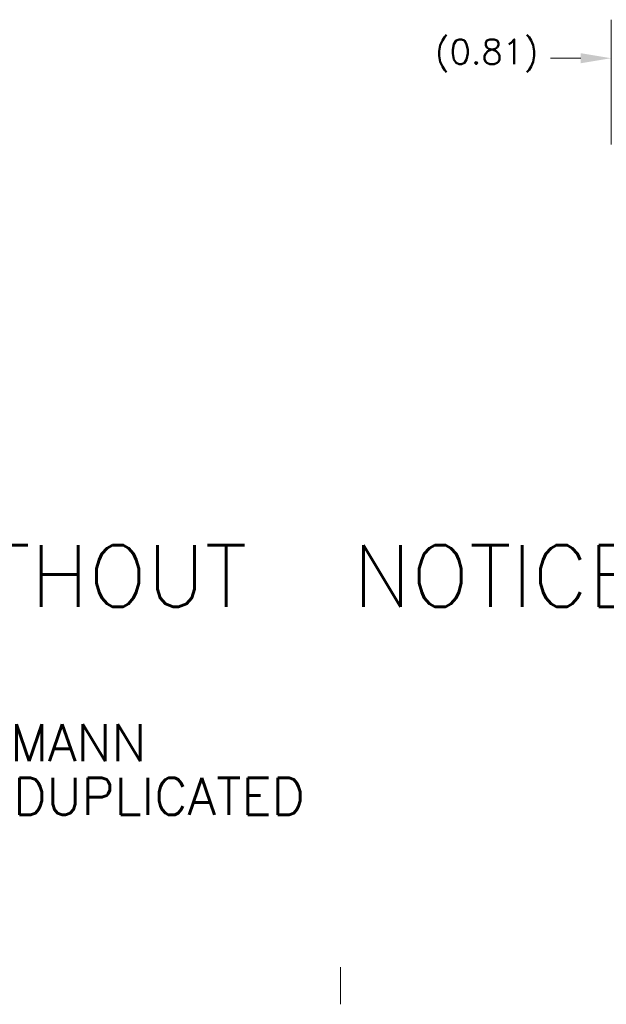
# Model space of a CAD drawing. Header units: inches. Extents: x 4 to 472, y 10 to 298.
# Tile 2 of 45: x 130 to 183, y 14 to 103. Entities that reach past the tile are written whole.
import ezdxf

# ---------------------------------------------------------------- set-up
doc = ezdxf.new("R2010")
doc.units = ezdxf.units.IN
doc.header["$LTSCALE"] = 28
doc.header["$MEASUREMENT"] = 0
doc.layers.get('0').update_dxf_attribs({"lineweight": 0})
for name, color, linetype, lineweight in [('Border (ANSI)', 7, 'Continuous', 5), ('Dimension (ANSI)', 7, 'Continuous', 5), ('Symbol (ANSI)', 7, 'Continuous', 5)]:
    doc.layers.add(name, color=color, linetype=linetype, lineweight=lineweight)
doc.styles.add('Note Text (ANSI)', font='RomanS.shx')
doc.styles.add('ROMANS', font='romans.shx')
doc.dimstyles.new('Default (ANSI)', dxfattribs={"dimscale": 28, "dimtxt": 0.08, "dimasz": 0.098425, "dimexe": 0.125, "dimexo": 0.0625, "dimgap": 0.031496, "dimtad": 0, "dimtih": 1, "dimtoh": 1, "dimrnd": 1e-08, "dimzin": 0, "dimdsep": 46, "dimtxsty": 'ROMANS', "dimcen": 0.09, "dimdle": 0.393701, "dimclrd": 256, "dimclre": 256, "dimclrt": 256, "dimadec": 0, "dimazin": 0, "dimtfac": 1.25, "dimtofl": 0, "dimtmove": 0, "dimatfit": 3, "dimfxl": 0, "dimtolj": 1, "dimtzin": 0, "dimlwd": -1, "dimlwe": -1, "dimarcsym": 0})

# ---------------------------------------------------------------- blocks, each defined once
blk = doc.blocks.new('Borders Default Border')
at = {"layer": 'Border (ANSI)'}
blk.add_line((5.6667, 0.62), (5.6667, 0.5), dxfattribs=at)
blk = doc.blocks.new('*D22')
at = {"layer": 'Defpoints', "color": 0}
for p in [(183.238, 99.962), (184.051, 91.438), (183.238, 90.368)]:
    blk.add_point(p, dxfattribs=at)
at = {"layer": 'Dimension (ANSI)'}
for p, q in [((183.238, 92.118), (183.238, 103.462)), ((184.051, 93.188), (184.051, 103.462)), ((180.482, 99.962), (177.726, 99.962)), ((186.807, 99.962), (189.562, 99.962))]:
    blk.add_line(p, q, dxfattribs=at)
for points in [[(180.482, 100.421), (180.482, 99.503), (183.238, 99.962)], [(186.807, 100.421), (186.807, 99.503), (184.051, 99.962)]]:
    blk.add_solid(points, dxfattribs=at)
at = {"layer": 'Dimension (ANSI)', "insert": (167.244, 101.669), "char_height": 2.24, "attachment_point": 1, "style": 'ROMANS'}
blk.add_mtext('\\A1;(0.81)', dxfattribs=at)

msp = doc.modelspace()

# ---------------------------------------------------------------- block references
at = {"xscale": 28, "yscale": 28, "zscale": 28}
msp.add_blockref('Borders Default Border', (0, 0), dxfattribs=at)

# ---------------------------------------------------------------- texts
at = {"layer": 'Symbol (ANSI)', "insert": (11.7185, 44.8485), "char_height": 2.8, "width": 174.762302, "attachment_point": 4, "line_spacing_factor": 0.871445, "style": 'Note Text (ANSI)'}
msp.add_mtext('{\\fRomanS|b0|i0|c0|p2;\\H2x;PART#: WA723624SSFSN43PT\\P(DATA SUBJECT TO CHANGE WITHOUT \\H1.50009x; \\H0.66663x;NOTICE)\\H1.397x; \\H0.71582x;\\P \\H1.22775x; \\H0.8145x;\\P\\H0.6x;THIS DRAWING IS PROPERTY OF HUBBELL INC. WIEGMANN\\H1.37103x; \\H0.72938x;\\PALL INFORMATION IS PROPRIETARY AND NOT TO BE DUPLICATED\\H1.10259x; \\H0.90695x;\\P\\H1.14606x; }', dxfattribs=at)

# ---------------------------------------------------------------- dimensions: what is measured, and where the dimension line sits
at = {"layer": 'Dimension (ANSI)'}
dim = msp.add_linear_dim(base=(183.2377, 99.9619), p1=(184.0507, 91.4383), p2=(183.2377, 90.3677), angle=180, text='(<>)', dimstyle='Default (ANSI)', override={"dimgap": 0.031496, "dimtih": 0, "dimtoh": 0, "dimdec": 2, "dimtol": 0, "dimlim": 0, "dimtp": 0, "dimtm": 0, "dimtdec": 2, "dimatfit": 1}, dxfattribs=at)
dim.commit()
dim.dimension.update_dxf_attribs({"geometry": '*D22', "text_midpoint": (172.044, 99.9619), "dimtype": 160})

doc.saveas('drawing.dxf')
